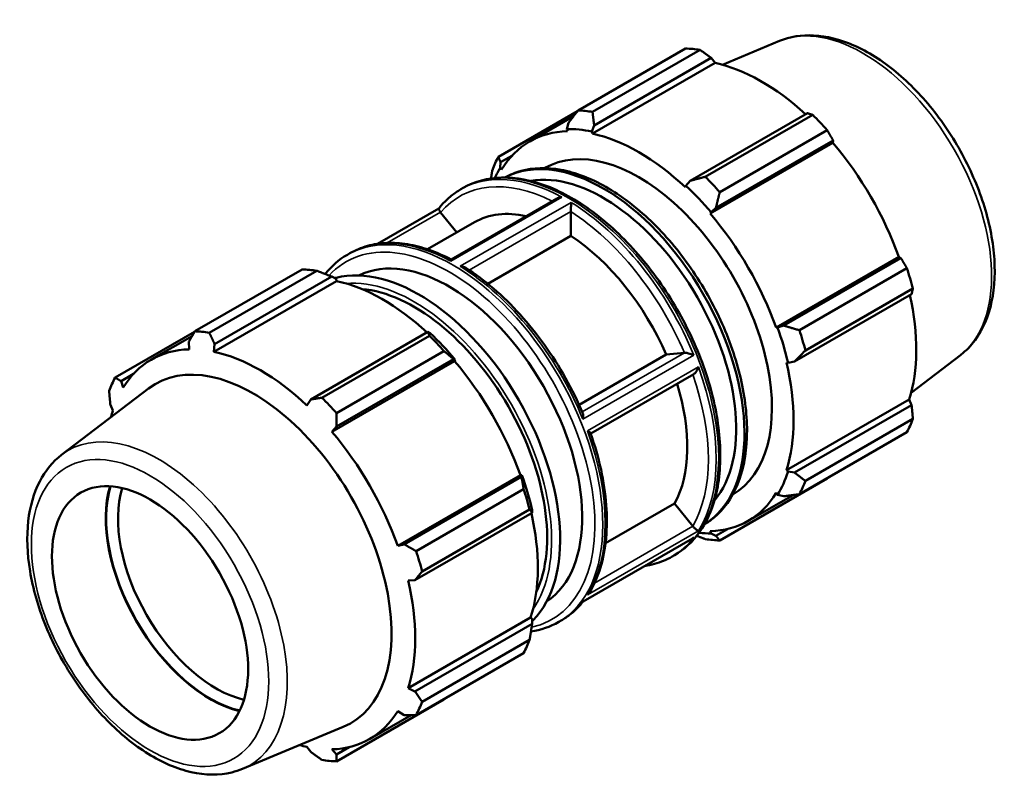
# Model space of a CAD drawing. Header units: millimetres. Extents: x -435 to 1325, y -90 to 884.
# Tile 9 of 9: x 881 to 1325, y 539 to 884. Entities that reach past the tile are written whole.
import ezdxf

# ---------------------------------------------------------------- set-up
doc = ezdxf.new("R2010")
doc.units = ezdxf.units.MM
doc.layers.add('Visible (ISO)', color=7, linetype='Continuous', lineweight=50)
doc.layers.add('Visible Narrow (ISO)', color=7, linetype='Continuous', lineweight=35)

msp = doc.modelspace()

# ---------------------------------------------------------------- linework, layer by layer
at = {"layer": 'Visible (ISO)'}
for p, q in [((1223.8439, 874.1663), (1198.0687, 863.4498)), ((1133.0337, 842.8702), (1181.4675, 870.7614)), ((1188.0109, 870.127), (1139.5771, 842.2358)), ((1140.3213, 836.1566), (1193.0881, 866.5429)), ((1193.0881, 866.5429), (1194.7654, 864.2506)), ((1139.4984, 832.4244), (1194.7654, 864.2506)), ((1132.8097, 842.581), (1097.1415, 822.0411)), ((1111.265, 828.9178), (1131.0628, 840.3186)), ((1236.3628, 841.6227), (1183.596, 811.2363)), ((1190.3365, 813.0055), (1238.7702, 840.8966)), ((1128.7335, 837.28), (1127.9266, 834.4808)), ((1127.9266, 834.4808), (1128.2727, 833.5128)), ((1139.273, 833.3807), (1140.3213, 836.1566)), ((1139.4984, 832.4244), (1139.273, 833.3807)), ((1245.3136, 833.9948), (1196.8799, 806.1037)), ((1192.6465, 796.4424), (1247.9135, 828.2685)), ((1195.1839, 799.0138), (1247.9506, 829.4002)), ((1247.9506, 829.4002), (1247.9135, 828.2685)), ((1098.1336, 819.5222), (1103.2265, 822.455)), ((1097.9643, 817.0929), (1098.1336, 819.5222)), ((1098.6291, 816.3099), (1097.9643, 817.0929)), ((1118.0799, 816.9407), (1118.1417, 816.9763)), ((1080.2341, 807.3787), (1081.3453, 808.0186)), ((1181.6462, 808.9797), (1181.4208, 808.283)), ((1183.596, 811.2363), (1181.6462, 808.9797)), ((1123.4168, 803.2393), (1075.8093, 775.824)), ((1070.2996, 798.7465), (1042.6841, 782.8437)), ((1192.9926, 797.0118), (1195.1839, 799.0138)), ((1071.1511, 796.9824), (1078.397, 787.9729)), ((1129.8217, 797.357), (1129.8217, 786.381)), ((1192.6465, 796.4424), (1192.9926, 797.0118)), ((1065.1893, 780.3671), (1086.4009, 792.5821)), ((1129.8217, 786.381), (1092.3969, 764.8295)), ((1029.1204, 777.9443), (1030.2315, 778.5842)), ((1222.2901, 745.0983), (1277.5571, 776.9244)), ((1278.5505, 776.3998), (1225.7837, 746.0134)), ((1277.5571, 776.9244), (1278.5505, 776.3998)), ((960.3674, 743.4383), (1008.8011, 771.3294)), ((1015.3445, 770.695), (966.9107, 742.8039)), ((969.3182, 737.6824), (1022.085, 768.0688)), ((1022.085, 768.0688), (1024.0348, 767.0195)), ((1232.7721, 743.9366), (1281.2059, 771.8277)), ((1024.2602, 766.0632), (968.9932, 734.237)), ((1024.0348, 767.0195), (1024.2602, 766.0632)), ((1230.5835, 729.8517), (1283.3503, 760.238)), ((1283.9163, 762.7015), (1235.4825, 734.8104)), ((1225.7837, 746.0134), (1222.9549, 745.1156)), ((960.2304, 743.1992), (924.4751, 722.6091)), ((940.7598, 730.7304), (959.1612, 741.3271)), ((1065.3597, 743.1485), (1012.5929, 712.7622)), ((1017.6701, 713.5735), (1066.1039, 741.4647)), ((1066.408, 742.6184), (1065.3597, 743.1485)), ((1222.9549, 745.1156), (1222.2901, 745.0983)), ((957.7303, 738.8059), (957.7675, 735.3254)), ((968.9932, 734.237), (969.3182, 737.6824)), ((1072.6473, 734.5629), (1024.2135, 706.6717)), ((1133.5384, 710.3777), (1172.7755, 732.9728)), ((1172.7755, 732.9728), (1180.9969, 733.7264)), ((1305.297, 732.7207), (1283.0908, 715.8066)), ((1077.4083, 730.0811), (1022.1413, 698.255)), ((1024.1808, 700.5396), (1076.9475, 730.926)), ((1076.9475, 730.926), (1077.7544, 730.6505)), ((1077.7544, 730.6505), (1077.4083, 730.0811)), ((1226.94, 729.4416), (1227.6548, 729.2905)), ((1227.6548, 729.2905), (1230.5835, 729.8517)), ((927.1305, 721.0481), (932.7213, 724.2676)), ((1185.2555, 724.2283), (1138.752, 697.4487)), ((928.1239, 718.1225), (927.1305, 721.0481)), ((900.384, 687.8981), (939.5134, 717.7024)), ((922.3307, 710.4144), (923.4741, 707.8211)), ((1012.5929, 712.7622), (1010.9156, 710.0956)), ((1226.94, 680.9715), (1282.2069, 712.7977)), ((1283.3503, 710.2044), (1230.5835, 679.8181)), ((1282.2069, 712.7977), (1283.3503, 710.2044)), ((1235.4825, 676.1231), (1283.9163, 704.0143)), ((1022.1413, 698.255), (1024.1808, 700.5396)), ((1281.2059, 698.0097), (1232.7721, 670.1186)), ((1107.0519, 678.737), (1107.7167, 678.7543)), ((1107.7167, 678.7543), (1107.5474, 677.9257)), ((1227.6548, 680.2993), (1226.94, 680.9715)), ((1230.5835, 679.8181), (1227.6548, 680.2993)), ((1107.0519, 678.737), (1051.7849, 646.9109)), ((1107.5474, 677.9257), (1054.7806, 647.5393)), ((1196.8799, 649.2894), (1245.3136, 677.1806)), ((1060.1057, 644.5046), (1108.5395, 672.3958)), ((1202.7158, 669.9682), (1202.7775, 670.0038)), ((1222.2901, 670.6702), (1222.9549, 669.8871)), ((1222.9549, 669.8871), (1225.7837, 669.1844)), ((1145.433, 648.0607), (1176.5231, 665.9643)), ((1176.5231, 665.9643), (1184.7446, 655.7418)), ((1209.6542, 658.0622), (1229.9166, 669.7306)), ((1059.5804, 631.3775), (1112.3472, 661.7639)), ((1111.2499, 663.2696), (1062.8161, 635.3784)), ((1112.3472, 661.7639), (1112.4166, 662.9292)), ((1192.9926, 652.4993), (1192.6465, 653.4673)), ((1195.1839, 651.4266), (1192.9926, 652.4993)), ((1200.4213, 654.4426), (1195.1839, 651.4266)), ((1184.559, 650.1919), (1135.3643, 621.8626)), ((1054.7806, 647.5393), (1051.7849, 646.9109)), ((1175.4494, 642.0346), (1176.5606, 642.6745)), ((1056.4348, 631.2542), (1059.5804, 631.3775)), ((1111.7018, 614.6103), (1056.4348, 582.7841)), ((1111.7018, 614.6103), (1112.4166, 613.938)), ((1112.4166, 613.938), (1112.3472, 611.7303)), ((1124.3357, 612.6002), (1125.4469, 613.2401)), ((1112.3472, 611.7303), (1059.5804, 581.3439)), ((1062.8161, 576.6912), (1111.2499, 604.5823)), ((1108.5395, 598.5778), (1060.1057, 570.6866)), ((1059.5804, 581.3439), (1056.4348, 582.7841)), ((1024.2135, 549.8574), (1072.6473, 577.7486)), ((1051.7849, 572.4827), (1054.7806, 570.7102)), ((1039.149, 559.8748), (1057.9343, 570.6926)), ((981.8371, 546.4525), (1027.2554, 565.336)), ((1010.9156, 556.3682), (1012.5929, 554.0759)), ((1024.1808, 552.9524), (1022.1413, 555.2799)), ((1029.9161, 556.2552), (1024.1808, 552.9524))]:
    msp.add_line(p, q, dxfattribs=at)
for centre, major_axis, start_param, end_param in [((1213.3906, 773.971), (-52.8974, 91.8578), 5.84515614, 5.93968373), ((1215.7266, 775.3162), (49.1946, -85.4278), 2.06964335, 2.66356082), ((1164.9568, 746.0798), (-52.8974, 91.8578), 5.84515614, 5.93968373), ((1213.3906, 773.971), (52.8974, -91.8578), 1.91816532, 2.01269291), ((1160.4596, 743.49), (-49.7236, 86.3464), 5.80515347, 5.9796864), ((1160.4596, 743.49), (-49.1946, 85.4278), 5.9796864, 6.59055163), ((1160.4596, 743.49), (-49.1946, 85.4278), 5.19428823, 5.80515347), ((1144.3578, 734.2176), (-44.9361, 78.0328), 3.15906733, 6.26571063), ((1160.4596, 743.49), (-42.3179, 73.4863), 3.14159265, 6.28318531), ((1215.7266, 775.3162), (49.1946, -85.4278), 1.26729742, 1.87816265), ((1164.9568, 746.0798), (-52.8974, 91.8578), 0.34736899, 0.44189659), ((1160.4596, 743.49), (-49.7236, 86.3464), 0.30736633, 0.38887727), ((1144.3578, 734.2176), (-42.3179, 73.4863), 3.34808471, 6.07669325), ((1164.9568, 746.0798), (-52.8974, 91.8578), 5.05975798, 5.15428557), ((1160.4596, 743.49), (49.7236, -86.3464), 1.87816265, 2.05269558), ((1126.074, 723.6887), (-39.6731, 68.8934), 5.79634385, 6.28318531), ((1160.4596, 743.49), (-49.1946, 85.4278), 4.40889007, 5.01975531), ((1126.074, 723.6887), (39.6731, -68.8934), 1.3776468, 2.29141205), ((1074.9603, 694.2543), (-42.3179, 73.4863), 3.17979413, 6.24498383), ((1061.3232, 686.4012), (44.9361, -78.0328), 0.15769709, 2.98389557), ((1040.7242, 674.539), (-52.8974, 91.8578), 5.84515614, 5.93968373), ((1213.3906, 773.971), (52.8974, -91.8578), 1.13276716, 1.22729475), ((1045.2214, 677.1288), (49.1946, -85.4278), 2.06964335, 2.66356082), ((1059.1729, 685.1629), (-42.3179, 73.4863), 3.52146922, 5.90330874), ((1215.7266, 775.3162), (49.1946, -85.4278), 0.48189925, 1.07597742), ((992.2904, 646.6478), (-52.8974, 91.8578), 5.84515614, 5.93968373), ((1040.7242, 674.539), (52.8974, -91.8578), 1.91816532, 2.01269291), ((1045.2214, 677.1288), (-49.7236, 86.3464), 5.01975531, 5.19428823), ((1160.4596, 743.49), (49.7236, -86.3464), 1.09276449, 1.26729742), ((1164.9568, 746.0798), (-52.8974, 91.8578), 4.27435981, 4.3688874), ((989.9544, 645.3026), (-49.1946, 85.4278), 5.9796864, 6.59055163), ((989.9544, 645.3026), (-49.1946, 85.4278), 5.19428823, 5.80515347), ((986.673, 643.413), (-43.9931, 76.3953), 3.06706018, 6.35771779), ((1045.2214, 677.1288), (49.1946, -85.4278), 1.26729742, 1.87816265), ((1160.4596, 743.49), (-49.1946, 85.4278), 3.62349191, 4.23435714), ((992.2904, 646.6478), (-52.8974, 91.8578), 0.34736899, 0.44189659), ((1126.074, 723.6887), (39.6731, -68.8934), 0.33044924, 1.19650995), ((992.2904, 646.6478), (52.8974, -91.8578), 1.91816532, 2.01269291), ((989.9544, 645.3026), (49.1946, -85.4278), 3.62349191, 3.66894974), ((1213.3906, 773.971), (52.8974, -91.8578), 0.34736899, 0.44189659), ((989.9544, 645.3026), (-49.1946, 85.4278), 4.40889007, 5.01975531), ((1045.2214, 677.1288), (-49.7236, 86.3464), 4.23435714, 4.40889007), ((1160.4596, 743.49), (49.7236, -86.3464), 0.30736633, 0.48189925), ((1164.9568, 746.0798), (52.8974, -91.8578), 0.34736899, 0.44189659), ((967.3117, 632.2636), (-33.2001, 57.6529), 0.49934536, 2.64224729), ((967.3117, 632.2636), (33.0609, -57.4112), 3.63735263, 5.78742533), ((969.9633, 633.7905), (-31.1895, 54.1615), 0.49519195, 2.6464007), ((1040.7242, 674.539), (52.8974, -91.8578), 1.13276716, 1.22729475), ((1160.4596, 743.49), (49.1946, -85.4278), 5.9796864, 6.59055163), ((1045.2214, 677.1288), (49.1946, -85.4278), 0.48189925, 1.07597742), ((1160.4596, 743.49), (49.7236, -86.3464), 5.89430803, 5.9796864), ((1164.9568, 746.0798), (52.8974, -91.8578), 5.84515614, 5.93968373), ((992.2904, 646.6478), (52.8974, -91.8578), 1.13276716, 1.22729475), ((989.9544, 645.3026), (-49.1946, 85.4278), 3.62349191, 4.23435714), ((1040.7242, 674.539), (52.8974, -91.8578), 0.34736899, 0.44189659), ((989.9544, 645.3026), (49.1946, -85.4278), 5.9796864, 6.59055163), ((992.2904, 646.6478), (52.8974, -91.8578), 0.34736899, 0.44189659), ((989.9544, 645.3026), (49.1946, -85.4278), 5.75582822, 5.80515347), ((992.2904, 646.6478), (52.8974, -91.8578), 5.84515614, 5.93968373)]:
    msp.add_ellipse(centre, major_axis=major_axis, ratio=0.57809312, start_param=start_param, end_param=end_param, dxfattribs=at)
msp.add_ellipse((940.2059, 616.6544), major_axis=(31.1895, -54.1615), ratio=0.57809312, dxfattribs=at)
for points, knots in [([(1223.8439, 874.1663), (1228.5734, 876.1326), (1233.802, 876.9524), (1245.0876, 876.4024), (1251.1843, 874.8298), (1263.7142, 869.3405), (1270.1516, 865.2621), (1282.4785, 855.0917), (1288.3627, 848.9876), (1298.9817, 835.4325), (1303.7205, 827.992), (1311.6274, 812.4853), (1314.7966, 804.4232), (1319.2504, 788.4025), (1320.5277, 780.4473), (1320.9638, 765.3726), (1320.1168, 758.2521), (1316.1856, 745.7683), (1313.1543, 740.3404), (1307.8827, 734.8559), (1306.628, 733.7345), (1305.297, 732.7207)], [5.57425333, 5.57425333, 5.57425333, 5.57425333, 5.85541958, 5.85541958, 6.16458762, 6.16458762, 6.49547211, 6.49547211, 6.82799735, 6.82799735, 7.1584835, 7.1584835, 7.48849509, 7.48849509, 7.81997643, 7.81997643, 8.15294568, 8.15294568, 8.47493631, 8.47493631, 8.56678103, 8.56678103, 8.56678103, 8.56678103]), ([(1100.077, 812.694), (1102.3634, 813.9775), (1104.8105, 814.9778), (1112.8935, 817.1949), (1118.9664, 817.342), (1131.8697, 814.9759), (1138.7287, 812.3502), (1152.4558, 804.5551), (1159.3227, 799.3503), (1172.3117, 786.9312), (1178.4323, 779.7212), (1189.3255, 764.0331), (1194.0985, 755.5603), (1201.8317, 738.1856), (1204.7904, 729.2871), (1208.5882, 711.9277), (1209.4232, 703.4707), (1208.8348, 687.8341), (1207.41, 680.6544), (1202.3734, 668.4135), (1198.7873, 663.317), (1192.9236, 658.417), (1191.5009, 657.4115), (1190.0064, 656.529)], [5.50604782, 5.50604782, 5.50604782, 5.50604782, 5.64914571, 5.64914571, 5.95592597, 5.95592597, 6.27626486, 6.27626486, 6.60093733, 6.60093733, 6.92512042, 6.92512042, 7.24867834, 7.24867834, 7.57227212, 7.57227212, 7.89653962, 7.89653962, 8.22113583, 8.22113583, 8.54026744, 8.54026744, 8.63498654, 8.63498654, 8.63498654, 8.63498654]), ([(1081.3453, 808.0186), (1086.4466, 810.9563), (1092.3216, 812.527), (1105.1025, 812.8439), (1112.0357, 811.5079), (1126.3313, 806.0216), (1133.7043, 801.7909), (1148.0338, 790.8844), (1154.9869, 784.2028), (1167.7639, 769.094), (1173.5879, 760.6731), (1183.5396, 742.9332), (1187.6672, 733.6183), (1193.816, 715.0048), (1195.8343, 705.7097), (1197.5318, 688.0444), (1197.2067, 679.678), (1194.1724, 664.747), (1191.4699, 658.1703), (1184.6143, 648.6007), (1180.8684, 645.1552), (1176.5606, 642.6745)], [5.49972085, 5.49972085, 5.49972085, 5.49972085, 5.80405092, 5.80405092, 6.11854942, 6.11854942, 6.44206718, 6.44206718, 6.7663886, 6.7663886, 7.08996928, 7.08996928, 7.41325927, 7.41325927, 7.73691562, 7.73691562, 8.06130351, 8.06130351, 8.38432346, 8.38432346, 8.64131351, 8.64131351, 8.64131351, 8.64131351]), ([(1070.2874, 798.731), (1070.8504, 799.441), (1071.4345, 800.126), (1072.644, 801.4437), (1073.2693, 802.0765), (1074.5597, 803.2879), (1075.2248, 803.8665), (1076.593, 804.9678), (1077.2961, 805.4905), (1078.7385, 806.4782), (1079.4778, 806.9432), (1080.2341, 807.3787)], [5.274132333, 5.274132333, 5.274132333, 5.274132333, 5.319250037, 5.319250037, 5.364367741, 5.364367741, 5.409485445, 5.409485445, 5.454603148, 5.454603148, 5.499720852, 5.499720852, 5.499720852, 5.499720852]), ([(1123.4168, 803.2393), (1123.5229, 803.3004), (1123.6334, 803.3565), (1124.0619, 803.5494), (1124.4033, 803.6543), (1125.0943, 803.7938), (1125.4477, 803.8306), (1125.803, 803.836), (1125.8058, 803.836), (1125.8086, 803.8361)], [-0.252501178, -0.252501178, -0.252501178, -0.252501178, -0.213680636, -0.213680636, -0.105763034, -0.105763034, 0, 0, 0.000846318, 0.000846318, 0.000846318, 0.000846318]), ([(1070.2874, 798.731), (1070.2745, 798.7148), (1070.2655, 798.6937), (1070.2469, 798.5928), (1070.2676, 798.4755), (1070.3794, 798.1914), (1070.4499, 798.0462), (1070.639, 797.7156), (1070.7526, 797.5358), (1070.9514, 797.2499), (1071.017, 797.1589), (1071.086, 797.0664)], [-0.419605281, -0.419605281, -0.419605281, -0.419605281, -0.378701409, -0.378701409, -0.260407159, -0.260407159, -0.174788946, -0.174788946, -0.095431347, -0.095431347, -0.059645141, -0.059645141, -0.059645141, -0.059645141]), ([(1129.875, 801.4944), (1129.875, 801.4927), (1129.875, 801.4911), (1129.8773, 801.2798), (1129.8787, 801.0387), (1129.8792, 800.501), (1129.8782, 800.2), (1129.8728, 799.5716), (1129.8685, 799.2421), (1129.8576, 798.6479), (1129.8518, 798.3868), (1129.8384, 797.8875), (1129.831, 797.6553), (1129.8234, 797.4471)], [-0.466980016, -0.466980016, -0.466980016, -0.466980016, -0.466141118, -0.466141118, -0.361305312, -0.361305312, -0.254333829, -0.254333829, -0.152358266, -0.152358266, -0.074836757, -0.074836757, 0, 0, 0, 0]), ([(1030.2315, 778.5842), (1032.6956, 780.0032), (1035.3405, 781.1074), (1040.9092, 782.659), (1043.8324, 783.1067), (1049.877, 783.3487), (1052.9983, 783.1435), (1059.3689, 782.1008), (1062.6185, 781.2636), (1069.1817, 778.9865), (1072.4954, 777.5467), (1075.8095, 775.8241)], [5.499720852, 5.499720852, 5.499720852, 5.499720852, 5.646720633, 5.646720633, 5.793720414, 5.793720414, 5.940720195, 5.940720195, 6.087719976, 6.087719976, 6.234716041, 6.234716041, 6.234716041, 6.234716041]), ([(1075.806, 775.0415), (1075.806, 775.0431), (1075.806, 775.0447), (1075.8037, 775.2425), (1075.8023, 775.4084), (1075.8018, 775.6666), (1075.8028, 775.7588), (1075.8066, 775.8148), (1075.8078, 775.8231), (1075.8093, 775.824)], [-0.466980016, -0.466980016, -0.466980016, -0.466980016, -0.466141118, -0.466141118, -0.361305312, -0.361305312, -0.254333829, -0.254333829, -0.215853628, -0.215853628, -0.215853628, -0.215853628]), ([(1082.4204, 772.0139), (1082.268, 772.1103), (1082.1044, 772.1959), (1081.6191, 772.4095), (1081.2777, 772.5132), (1080.5867, 772.6533), (1080.2333, 772.6917), (1079.878, 772.6997), (1079.8752, 772.6998), (1079.8724, 772.6999)], [-0.271948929, -0.271948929, -0.271948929, -0.271948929, -0.213680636, -0.213680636, -0.105763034, -0.105763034, 0, 0, 0.000846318, 0.000846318, 0.000846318, 0.000846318]), ([(1082.4204, 772.0139), (1086.6685, 769.3247), (1090.8819, 766.1906), (1099.1021, 759.1451), (1103.1087, 755.2337), (1110.7813, 746.7705), (1114.4471, 742.2187), (1121.3134, 732.6328), (1124.5138, 727.5989), (1130.3388, 717.2232), (1132.9634, 711.8816), (1135.2544, 706.4782)], [0.049402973, 0.049402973, 0.049402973, 0.049402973, 0.238607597, 0.238607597, 0.427812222, 0.427812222, 0.617016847, 0.617016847, 0.806221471, 0.806221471, 0.995426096, 0.995426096, 0.995426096, 0.995426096]), ([(1181.0654, 733.7335), (1181.1417, 733.7422), (1181.2265, 733.7467), (1181.5231, 733.7473), (1181.7571, 733.7269), (1182.273, 733.6515), (1182.5535, 733.5946), (1183.2163, 733.4327), (1183.6002, 733.317), (1184.411, 733.0359), (1184.8356, 732.862), (1185.2143, 732.6826), (1185.2166, 732.6815), (1185.219, 732.6804)], [-0.470369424, -0.470369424, -0.470369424, -0.470369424, -0.43422131, -0.43422131, -0.354061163, -0.354061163, -0.267577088, -0.267577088, -0.148086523, -0.148086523, 0, 0, 0.000917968, 0.000917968, 0.000917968, 0.000917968]), ([(1187.2522, 727.438), (1187.2515, 727.4358), (1187.2509, 727.4336), (1187.1579, 727.0976), (1187.0409, 726.7611), (1186.7625, 726.1063), (1186.5994, 725.7842), (1186.2329, 725.1881), (1186.0275, 724.9097), (1185.6367, 724.4996), (1185.4585, 724.349), (1185.2702, 724.2368), (1185.2629, 724.2325), (1185.2555, 724.2283)], [-0.466875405, -0.466875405, -0.466875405, -0.466875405, -0.466167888, -0.466167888, -0.360143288, -0.360143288, -0.254115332, -0.254115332, -0.149340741, -0.149340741, -0.069711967, -0.069711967, -0.066485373, -0.066485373, -0.066485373, -0.066485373]), ([(1135.2164, 703.8859), (1135.2171, 703.8887), (1135.2178, 703.8916), (1135.3325, 704.3551), (1135.4031, 704.8141), (1135.4341, 705.58), (1135.4134, 705.9049), (1135.3239, 706.2886), (1135.2927, 706.3879), (1135.2544, 706.4782)], [-0.526214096, -0.526214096, -0.526214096, -0.526214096, -0.525305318, -0.525305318, -0.378701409, -0.378701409, -0.260407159, -0.260407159, -0.215401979, -0.215401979, -0.215401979, -0.215401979]), ([(1138.7039, 697.5853), (1138.6734, 697.6721), (1138.5917, 697.7721), (1138.3445, 697.9961), (1138.1684, 698.1228), (1137.7557, 698.3796), (1137.5167, 698.5111), (1137.2531, 698.6417), (1137.2514, 698.6426), (1137.2496, 698.6435)], [-0.309317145, -0.309317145, -0.309317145, -0.309317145, -0.213968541, -0.213968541, -0.106982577, -0.106982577, 0, 0, 0.000713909, 0.000713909, 0.000713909, 0.000713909]), ([(1138.7039, 697.5853), (1140.6385, 692.0901), (1142.2121, 686.5843), (1144.5785, 675.7427), (1145.3715, 670.4069), (1146.142, 660.0886), (1146.1198, 655.1062), (1145.2478, 645.6644), (1144.398, 641.2049), (1141.8781, 632.9661), (1140.2074, 629.1863), (1138.1421, 625.8235)], [1.098758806, 1.098758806, 1.098758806, 1.098758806, 1.289786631, 1.289786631, 1.480814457, 1.480814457, 1.671842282, 1.671842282, 1.862870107, 1.862870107, 2.053897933, 2.053897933, 2.053897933, 2.053897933]), ([(900.384, 687.8981), (896.3094, 684.7945), (892.976, 680.6838), (887.7871, 670.6467), (886.0871, 664.5843), (884.5456, 650.9918), (884.8419, 643.377), (887.4511, 627.6105), (889.777, 619.4573), (896.1709, 603.4692), (900.2277, 595.6359), (909.6708, 581.0138), (915.053, 574.2261), (926.6739, 562.3328), (932.9132, 557.235), (945.7326, 549.2912), (952.3162, 546.4499), (965.0868, 543.584), (971.3029, 543.4813), (978.6925, 545.2879), (980.2921, 545.8102), (981.8371, 546.4525)], [0.85799693, 0.85799693, 0.85799693, 0.85799693, 1.13916318, 1.13916318, 1.44833122, 1.44833122, 1.77921571, 1.77921571, 2.11174096, 2.11174096, 2.44222711, 2.44222711, 2.77223869, 2.77223869, 3.10372003, 3.10372003, 3.43668928, 3.43668928, 3.75867992, 3.75867992, 3.85052463, 3.85052463, 3.85052463, 3.85052463]), ([(1184.8131, 655.6597), (1184.9624, 655.4871), (1185.1191, 655.3158), (1185.4585, 654.962), (1185.6367, 654.7865), (1186.0275, 654.4195), (1186.2329, 654.2407), (1186.5994, 653.9438), (1186.7625, 653.8245), (1187.0409, 653.6451), (1187.1579, 653.5839), (1187.2509, 653.5515), (1187.2515, 653.5512), (1187.2522, 653.551)], [-0.470379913, -0.470379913, -0.470379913, -0.470379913, -0.400038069, -0.400038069, -0.319689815, -0.319689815, -0.213968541, -0.213968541, -0.106982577, -0.106982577, 0, 0, 0.000713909, 0.000713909, 0.000713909, 0.000713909]), ([(1185.219, 650.6503), (1185.2166, 650.6484), (1185.2143, 650.6464), (1185.0073, 650.4762), (1184.7884, 650.3239), (1184.559, 650.1919)], [-0.5262140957, -0.5262140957, -0.5262140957, -0.5262140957, -0.5253053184, -0.5253053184, -0.4455811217, -0.4455811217, -0.4455811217, -0.4455811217]), ([(1175.4494, 642.0346), (1172.9854, 640.6157), (1170.3405, 639.5114), (1166.0738, 638.3226), (1164.552, 638.0023), (1162.9969, 637.7751)], [2.358128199, 2.358128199, 2.358128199, 2.358128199, 2.50512798, 2.50512798, 2.583389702, 2.583389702, 2.583389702, 2.583389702]), ([(1137.2496, 624.7565), (1137.2514, 624.7581), (1137.2531, 624.7596), (1137.5167, 624.9974), (1137.7557, 625.2636), (1138.025, 625.6404), (1138.0852, 625.7309), (1138.1421, 625.8235)], [-0.466875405, -0.466875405, -0.466875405, -0.466875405, -0.466167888, -0.466167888, -0.360143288, -0.360143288, -0.327796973, -0.327796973, -0.327796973, -0.327796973]), ([(1135.3814, 621.8724), (1134.8222, 621.1679), (1134.2421, 620.4881), (1133.037, 619.1751), (1132.4117, 618.5424), (1131.1213, 617.3309), (1130.4562, 616.7523), (1129.088, 615.651), (1128.3849, 615.1283), (1126.9425, 614.1406), (1126.2032, 613.6756), (1125.4469, 613.2401)], [2.132866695, 2.132866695, 2.132866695, 2.132866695, 2.177657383, 2.177657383, 2.222775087, 2.222775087, 2.267892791, 2.267892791, 2.313010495, 2.313010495, 2.358128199, 2.358128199, 2.358128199, 2.358128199]), ([(1135.3644, 621.8625), (1135.3297, 621.8426), (1135.2805, 621.8404), (1135.2178, 621.8554), (1135.2171, 621.8555), (1135.2164, 621.8557)], [-0.0805304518, -0.0805304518, -0.0805304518, -0.0805304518, 0, 0, 0.0009179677, 0.0009179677, 0.0009179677, 0.0009179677])]:
    msp.add_open_spline(points, degree=3, knots=knots, dxfattribs=at)
for points, weights in [([(1193.0881, 866.5429), (1190.6144, 868.3059), (1188.0109, 870.127)], [1.00322446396, 1.00202000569, 1]), ([(1133.0337, 842.8702), (1130.8103, 840.0012), (1128.7335, 837.28)], [1.01333848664, 1.00959252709, 1.0050393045]), ([(1140.3213, 836.1566), (1139.9275, 839.1172), (1139.5771, 842.2358)], [1.0050393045, 1.00959252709, 1.01333848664]), ([(1238.7702, 840.8966), (1237.555, 841.2746), (1236.3628, 841.6227)], [1, 1.00202000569, 1.00322446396]), ([(1247.9506, 829.4002), (1246.6721, 831.6581), (1245.3136, 833.9948)], [1.00322446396, 1.00202000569, 1]), ([(1098.1336, 819.5222), (1097.6183, 820.739), (1097.1415, 822.0411)], [1.0050393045, 1.00959252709, 1.01333848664]), ([(1094.4311, 816.0365), (1094.1255, 814.136), (1093.8418, 812.2846)], [1.01333848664, 1.01139191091, 1.00922734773]), ([(1190.3365, 813.0055), (1186.8681, 812.0859), (1183.596, 811.2363)], [1.01333848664, 1.00959252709, 1.0050393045]), ([(1195.1839, 799.0138), (1195.9852, 802.4695), (1196.8799, 806.1037)], [1.0050393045, 1.00959252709, 1.01333848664]), ([(1281.2059, 771.8277), (1279.8642, 774.1679), (1278.5505, 776.3998)], [1, 1.00202000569, 1.00322446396]), ([(1015.3445, 770.695), (1018.8129, 769.372), (1022.085, 768.0688)], [1.01333848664, 1.00959252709, 1.0050393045]), ([(1283.3503, 760.238), (1283.6406, 761.4522), (1283.9163, 762.7015)], [1.00322446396, 1.00202000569, 1]), ([(1232.7721, 743.9366), (1229.1772, 744.9793), (1225.7837, 746.0134)], [1.01333848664, 1.00959252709, 1.0050393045]), ([(957.7303, 738.8059), (959.0089, 741.0673), (960.3674, 743.4383)], [1.00322446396, 1.00202000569, 1]), ([(966.9107, 742.8039), (968.126, 740.1833), (969.3182, 737.6824)], [1, 1.00202000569, 1.00322446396]), ([(1065.3597, 743.1485), (1065.7535, 742.3407), (1066.1039, 741.4647)], [1.0050393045, 1.00959252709, 1.01333848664]), ([(1072.6473, 734.5629), (1074.8706, 732.7243), (1076.9475, 730.926)], [1.01333848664, 1.00959252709, 1.0050393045]), ([(1230.5835, 729.8517), (1232.9537, 732.2635), (1235.4825, 734.8104)], [1.0050393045, 1.00959252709, 1.01333848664]), ([(924.4751, 722.6091), (925.8168, 721.8051), (927.1305, 721.0481)], [1, 1.00202000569, 1.00322446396]), ([(922.3307, 710.4144), (922.0404, 713.4388), (921.7647, 716.6045)], [1.00322446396, 1.00202000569, 1]), ([(1012.5929, 712.7622), (1015.0666, 713.152), (1017.6701, 713.5735)], [1.00322446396, 1.00202000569, 1]), ([(1283.9163, 704.0143), (1283.6406, 707.1801), (1283.3503, 710.2044)], [1, 1.00202000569, 1.00322446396]), ([(1024.2135, 706.6717), (1024.1837, 703.5356), (1024.1808, 700.5396)], [1, 1.00202000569, 1.00322446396]), ([(1235.4825, 676.1231), (1232.9537, 677.9914), (1230.5835, 679.8181)], [1.01333848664, 1.00959252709, 1.0050393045]), ([(1107.5474, 677.9257), (1108.0627, 675.234), (1108.5395, 672.3958)], [1.0050393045, 1.00959252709, 1.01333848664]), ([(1245.3136, 677.1806), (1245.3822, 677.3002), (1245.4506, 677.4196)], [1, 1.00010174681, 1.00020142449]), ([(1225.7837, 669.1844), (1229.1772, 669.625), (1232.7721, 670.1186)], [1.0050393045, 1.00959252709, 1.01333848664]), ([(1111.2499, 663.2696), (1111.8391, 662.5183), (1112.3472, 661.7639)], [1.01333848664, 1.00959252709, 1.0050393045]), ([(1186.5554, 651.383), (1188.4154, 650.6566), (1190.3365, 649.9238)], [1.00893365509, 1.01126030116, 1.01333848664]), ([(1196.8799, 649.2894), (1195.9852, 650.3629), (1195.1839, 651.4266)], [1.01333848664, 1.00959252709, 1.0050393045]), ([(1054.7806, 647.5393), (1057.3757, 646.0454), (1060.1057, 644.5046)], [1.00322446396, 1.00202000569, 1]), ([(1062.8161, 635.3784), (1061.1522, 633.3296), (1059.5804, 631.3775)], [1, 1.00202000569, 1.00322446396]), ([(1112.3472, 611.7303), (1111.8391, 608.2462), (1111.2499, 604.5823)], [1.0050393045, 1.00959252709, 1.01333848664]), ([(1059.5804, 581.3439), (1061.1522, 579.0575), (1062.8161, 576.6912)], [1.00322446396, 1.00202000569, 1]), ([(1072.8713, 578.0378), (1072.7595, 577.8934), (1072.6473, 577.7486)], [1.01295699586, 1.01314877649, 1.01333848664]), ([(1060.1057, 570.6866), (1057.3757, 570.6911), (1054.7806, 570.7102)], [1, 1.00202000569, 1.00322446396]), ([(1017.6701, 550.4918), (1015.0666, 552.3129), (1012.5929, 554.0759)], [1, 1.00202000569, 1.00322446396]), ([(1024.1808, 552.9524), (1024.1837, 551.429), (1024.2135, 549.8574)], [1.00322446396, 1.00202000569, 1])]:
    msp.add_rational_spline(points, weights, degree=2, dxfattribs=at)
for points in [[(1071.086, 797.0664), (1071.1075, 797.0376), (1071.1292, 797.0096), (1071.1511, 796.9824)], [(1129.8234, 797.4471), (1129.8222, 797.4163), (1129.8217, 797.3862), (1129.8217, 797.357)], [(1019.1256, 769.2358), (1021.9505, 772.8133), (1025.3174, 775.7543), (1029.1204, 777.9443)], [(1024.029, 767.5453), (1023.8126, 767.4891), (1023.597, 767.4309), (1023.3824, 767.3706)], [(1180.9969, 733.7264), (1181.0188, 733.7284), (1181.0416, 733.7308), (1181.0654, 733.7335)], [(1184.7446, 655.7418), (1184.7664, 655.7146), (1184.7893, 655.6872), (1184.8131, 655.6597)], [(1124.3357, 612.6002), (1120.5474, 610.4187), (1116.3317, 608.9854), (1111.8392, 608.3343)], [(1112.3877, 613.0201), (1112.5215, 613.1509), (1112.6542, 613.2829), (1112.7861, 613.4162)]]:
    msp.add_open_spline(points, degree=3, dxfattribs=at)
at = {"layer": 'Visible Narrow (ISO)'}
for p, q in [((1075.806, 775.0415), (1125.8086, 803.8361)), ((1129.875, 801.4944), (1079.8724, 772.6999)), ((1047.0686, 783.2358), (1071.086, 797.0664)), ((1083.9459, 771.0281), (1129.8234, 797.4471)), ((1181.0654, 733.7335), (1134.9547, 707.1801)), ((1135.2164, 703.8859), (1185.219, 732.6804)), ((1187.2522, 727.438), (1137.2496, 698.6435)), ((1137.2496, 624.7565), (1187.2522, 653.551)), ((1184.8131, 655.6597), (1140.461, 630.1191)), ((1185.219, 650.6503), (1135.2164, 621.8557))]:
    msp.add_line(p, q, dxfattribs=at)
for centre, major_axis, start_param, end_param in [((1261.5176, 801.6855), (-40.8399, 70.9197), 3.21612513, 6.20865283), ((1128.9529, 725.3466), (-47.6077, 82.6721), 3.14159265, 6.28318531), ((1126.074, 723.6887), (-46.3601, 80.5056), 5.57007757, 6.48983682), ((1127.8418, 724.7067), (-47.6077, 82.6721), 5.52986535, 6.28318531), ((1127.8418, 724.7067), (-47.6077, 82.6721), 4.4826678, 5.46957635), ((1126.074, 723.6887), (46.3601, -80.5056), 1.36801223, 2.30104661), ((1076.7281, 695.2723), (47.6077, -82.6721), 0, 3.14159265), ((1077.8392, 695.9121), (-47.6077, 82.6721), 5.52986535, 6.28318531), ((1074.9603, 694.2543), (-46.3601, 80.5056), 2.95948581, 6.46621333), ((1077.8392, 695.9121), (47.6077, -82.6721), 1.34107515, 2.3279837), ((1059.1729, 685.1629), (-43.7181, 75.9177), 3.40440222, 6.02037574), ((1126.074, 723.6887), (46.3601, -80.5056), 0.32081468, 1.25258031), ((1127.8418, 724.7067), (47.6077, -82.6721), 0.2938776, 1.28078615), ((944.1634, 618.9333), (-40.8399, 70.9197), 3.06706018, 6.35771779), ((1077.8392, 695.9121), (47.6077, -82.6721), 0.2938776, 1.28078615), ((1127.8418, 724.7067), (47.6077, -82.6721), 0, 0.2335886), ((1126.074, 723.6887), (46.3601, -80.5056), 6.26094366, 6.30542695), ((1077.8392, 695.9121), (47.6077, -82.6721), 0, 0.2335886)]:
    msp.add_ellipse(centre, major_axis=major_axis, ratio=0.57809312, start_param=start_param, end_param=end_param, dxfattribs=at)
msp.add_ellipse((940.2059, 616.6544), major_axis=(37.7381, -65.5332), ratio=0.57809312, dxfattribs=at)

doc.saveas('drawing.dxf')
